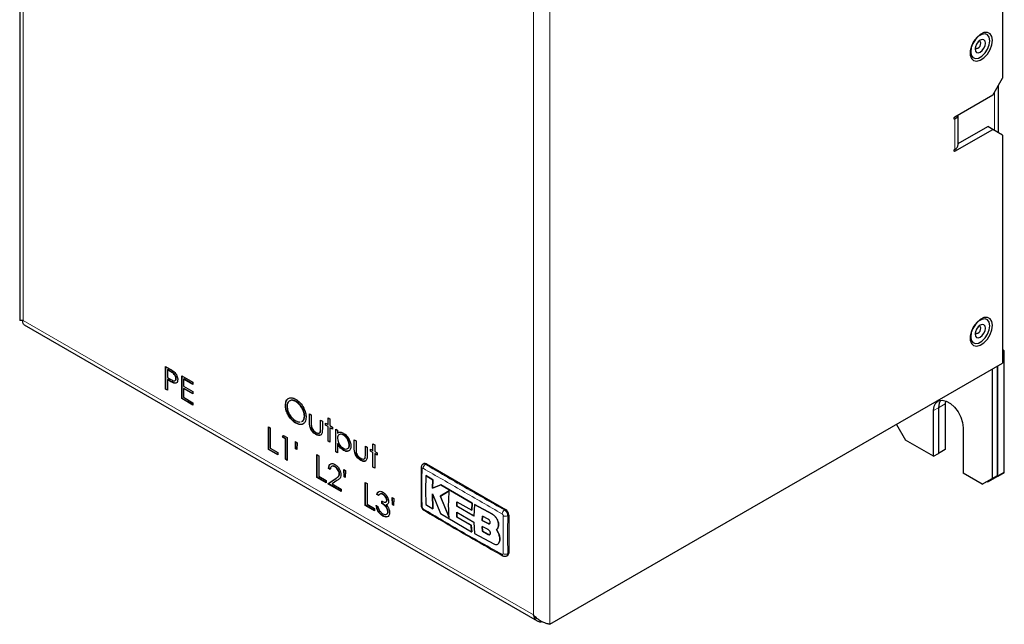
# Model space of a CAD drawing. Header units: millimetres. Extents: x 5 to 418, y 2 to 292.
# Tile 6 of 15: x 229 to 313, y 75 to 127. Entities that reach past the tile are written whole.
import ezdxf

# ---------------------------------------------------------------- set-up
doc = ezdxf.new("R2010")
doc.units = ezdxf.units.MM

msp = doc.modelspace()

# ---------------------------------------------------------------- linework, layer by layer
at = {"color": 7, "linetype": 'Continuous', "lineweight": 25}
for p, q in [((228.7597, 156.3961), (228.7597, 100.7081)), ((313.1983, 129.0426), (313.1983, 121.5304)), ((312.3497, 120.0607), (313.1983, 121.5304)), ((312.8455, 116.8349), (312.8455, 120.9193)), ((312.3497, 120.0607), (309.097, 118.183)), ((309.3899, 115.8149), (309.3899, 118.352)), ((309.097, 115.2434), (312.3497, 117.1212)), ((309.3899, 115.9023), (311.9255, 117.3661)), ((312.3497, 117.1212), (311.9255, 117.3661)), ((313.1983, 116.6311), (312.3497, 117.1212)), ((313.1983, 116.6311), (313.1983, 97.0342)), ((229.1465, 100.3156), (273.2135, 74.8763)), ((313.3425, 98.0972), (313.1983, 98.1805)), ((313.1983, 98.0139), (313.3425, 98.0972)), ((313.3425, 87.6455), (313.3425, 98.0972)), ((241.2909, 96.7459), (241.6238, 96.5538)), ((241.2909, 94.7862), (241.2909, 96.7459)), ((241.3192, 94.8026), (241.3192, 96.7296)), ((241.4715, 96.4733), (241.4432, 96.457)), ((241.4432, 96.457), (241.4432, 95.8038)), ((241.7536, 96.2778), (241.4432, 96.457)), ((241.7819, 96.2942), (241.4715, 96.4733)), ((274.3074, 74.5829), (313.1983, 97.0342)), ((312.2932, 96.5117), (312.2932, 87.105)), ((312.7174, 96.7566), (312.7174, 87.35)), ((312.7768, 87.3189), (312.7768, 96.7909)), ((241.4432, 95.8038), (241.7404, 95.6279)), ((241.4715, 95.6191), (241.4432, 95.6028)), ((241.4432, 95.6028), (241.4432, 94.6983)), ((241.5646, 95.5327), (241.4432, 95.6028)), ((241.5929, 95.549), (241.4715, 95.6191)), ((242.2113, 95.7209), (242.183, 95.7045)), ((242.6834, 95.9421), (243.6407, 95.3894)), ((242.6834, 93.9824), (242.6834, 95.9421)), ((242.7117, 93.9987), (242.7117, 95.9257)), ((242.864, 95.6695), (242.8357, 95.6532)), ((242.8357, 95.6532), (242.8357, 95.0502)), ((243.6407, 95.1884), (242.8357, 95.6532)), ((243.6407, 95.2211), (242.864, 95.6695)), ((241.3192, 94.8026), (241.2909, 94.7862)), ((241.4432, 94.6983), (241.2909, 94.7862)), ((241.4432, 94.731), (241.3192, 94.8026)), ((242.025, 95.3318), (241.9967, 95.3155)), ((242.8357, 95.0502), (243.6407, 94.5855)), ((242.864, 94.8655), (242.8357, 94.8492)), ((242.8357, 94.8492), (242.8357, 94.0955)), ((243.6407, 94.3845), (242.8357, 94.8492)), ((243.6407, 94.4171), (242.864, 94.8655)), ((243.6407, 95.3894), (243.6407, 95.1884)), ((242.7117, 93.9987), (242.6834, 93.9824)), ((243.6407, 93.4297), (242.6834, 93.9824)), ((243.6407, 93.4624), (242.7117, 93.9987)), ((242.8357, 94.0955), (243.6407, 93.6307)), ((243.6407, 94.5855), (243.6407, 94.3845)), ((251.8529, 93.9745), (251.9112, 94.0308)), ((243.6407, 93.6307), (243.6407, 93.4297)), ((251.5849, 93.4109), (251.5821, 93.4093)), ((252.4735, 93.7356), (252.4707, 93.734)), ((307.6828, 93.1959), (307.6828, 89.2765)), ((307.6857, 93.1975), (307.6857, 89.2781)), ((308.277, 93.8032), (308.2513, 93.5241)), ((308.2513, 93.5241), (308.2513, 89.6047)), ((253.2167, 92.4787), (253.2138, 92.4771)), ((253.649, 92.6769), (253.8013, 92.589)), ((253.649, 91.9927), (253.649, 92.6769)), ((253.8013, 92.589), (253.8013, 91.9248)), ((255.259, 92.3254), (255.4113, 92.2374)), ((255.259, 91.7475), (255.259, 92.3254)), ((255.4113, 92.2374), (255.4113, 91.6596)), ((307.2586, 89.0316), (307.2586, 92.951)), ((250.1352, 91.5649), (250.2875, 91.4769)), ((250.1352, 89.6052), (250.1352, 91.5649)), ((250.1635, 89.6215), (250.1635, 91.5485)), ((250.2875, 91.4769), (250.2875, 89.7182)), ((252.5051, 91.8876), (252.4768, 91.8713)), ((254.6063, 92.1243), (254.7586, 92.0364)), ((254.6063, 91.4601), (254.6063, 92.1243)), ((254.7586, 92.0364), (254.7586, 91.3392)), ((255.0414, 91.8731), (255.259, 91.7475)), ((255.0414, 91.6972), (255.0414, 91.8731)), ((255.0443, 91.6989), (255.0414, 91.6972)), ((255.259, 91.5716), (255.0414, 91.6972)), ((255.2618, 91.7491), (255.259, 91.7475)), ((255.2618, 91.5733), (255.259, 91.5716)), ((255.259, 90.3154), (255.259, 91.5716)), ((255.4113, 91.6596), (255.6289, 91.534)), ((255.4141, 91.4853), (255.4113, 91.4837)), ((255.4113, 91.4837), (255.4113, 90.2275)), ((255.6289, 91.3581), (255.4113, 91.4837)), ((255.6289, 91.534), (255.6289, 91.3581)), ((255.9117, 91.3707), (256.064, 91.2828)), ((255.9117, 89.411), (255.9117, 91.3707)), ((304.0759, 91.7679), (304.8544, 90.4195)), ((309.8041, 91.4815), (309.8041, 87.5621)), ((251.3319, 90.6731), (251.4315, 90.8166)), ((251.3601, 90.6894), (251.3319, 90.6731)), ((251.5929, 90.5223), (251.3319, 90.6731)), ((251.3601, 90.6894), (251.4436, 90.8096)), ((251.6212, 90.5387), (251.3601, 90.6894)), ((251.4315, 90.8166), (251.7452, 90.6354)), ((251.6212, 90.5387), (251.5929, 90.5223)), ((251.5929, 88.7636), (251.5929, 90.5223)), ((251.6212, 88.78), (251.6212, 90.5387)), ((251.7452, 90.6354), (251.7452, 88.6757)), ((254.2076, 90.9005), (254.2048, 90.8989)), ((254.584, 91.1272), (254.5811, 91.1256)), ((256.064, 91.2828), (256.064, 91.0178)), ((256.0669, 91.0194), (256.064, 91.0178)), ((256.5666, 90.8452), (256.5638, 90.8435)), ((250.2875, 89.7182), (250.9402, 89.3414)), ((252.4415, 90.2837), (252.5938, 90.1958)), ((252.4642, 89.6676), (252.4415, 90.2837)), ((252.4925, 89.6839), (252.4642, 89.6676)), ((252.57, 89.6066), (252.4642, 89.6676)), ((252.4925, 89.6839), (252.471, 90.2667)), ((252.5713, 89.6385), (252.4925, 89.6839)), ((252.5938, 90.1958), (252.57, 89.6066)), ((255.2618, 90.317), (255.259, 90.3154)), ((255.4113, 90.2275), (255.259, 90.3154)), ((256.0669, 90.1118), (256.064, 90.1102)), ((256.064, 90.1102), (256.064, 89.3231)), ((257.0677, 89.9926), (257.0649, 89.9909)), ((257.5, 90.4538), (257.6523, 90.3659)), ((257.5, 89.7696), (257.5, 90.4538)), ((257.6523, 90.3659), (257.6523, 89.7017)), ((258.4573, 89.9012), (258.6096, 89.8132)), ((258.4573, 89.2369), (258.4573, 89.9012)), ((258.6096, 89.8132), (258.6096, 89.116)), ((259.11, 90.1022), (259.2623, 90.0143)), ((259.11, 89.5243), (259.11, 90.1022)), ((259.2623, 90.0143), (259.2623, 89.4364)), ((307.2586, 89.0316), (304.8544, 90.4195)), ((250.1635, 89.6215), (250.1352, 89.6052)), ((250.9402, 89.1404), (250.1352, 89.6052)), ((250.9402, 89.1731), (250.1635, 89.6215)), ((250.9402, 89.3414), (250.9402, 89.1404)), ((254.2908, 89.1659), (254.4431, 89.078)), ((254.2908, 87.2062), (254.2908, 89.1659)), ((254.3191, 87.2225), (254.3191, 89.1495)), ((254.4431, 89.078), (254.4431, 87.3193)), ((255.9146, 89.4126), (255.9117, 89.411)), ((256.064, 89.3231), (255.9117, 89.411)), ((256.5982, 89.5499), (256.5699, 89.5335)), ((258.435, 88.9041), (258.4322, 88.9025)), ((258.8925, 89.65), (259.11, 89.5243)), ((258.8925, 89.4741), (258.8925, 89.65)), ((258.8953, 89.4757), (258.8925, 89.4741)), ((259.11, 89.3485), (258.8925, 89.4741)), ((259.1129, 89.526), (259.11, 89.5243)), ((259.1129, 89.3501), (259.11, 89.3485)), ((259.11, 88.0923), (259.11, 89.3485)), ((259.2623, 89.4364), (259.4799, 89.3108)), ((259.2652, 89.2622), (259.2623, 89.2606)), ((259.2623, 89.2606), (259.2623, 88.0043)), ((259.4799, 89.135), (259.2623, 89.2606)), ((259.4799, 89.3108), (259.4799, 89.135)), ((307.2586, 89.0316), (307.6828, 89.2765)), ((307.6828, 89.2798), (307.6857, 89.2781)), ((308.2513, 89.6047), (307.6857, 89.2781)), ((251.6212, 88.78), (251.5929, 88.7636)), ((251.7452, 88.6757), (251.5929, 88.7636)), ((251.7452, 88.7084), (251.6212, 88.78)), ((255.3199, 88.0015), (255.2917, 87.9851)), ((255.444, 87.8972), (255.2917, 87.9851)), ((255.4722, 87.9135), (255.3199, 88.0015)), ((255.8656, 88.1387), (255.8373, 88.1224)), ((258.0587, 88.6773), (258.0558, 88.6757)), ((259.1129, 88.0939), (259.11, 88.0923)), ((259.2623, 88.0043), (259.11, 88.0923)), ((263.5008, 88.4014), (263.4129, 88.3507)), ((263.7008, 88.3816), (270.489, 84.4629)), ((254.3191, 87.2225), (254.2908, 87.2062)), ((255.0958, 86.7415), (254.2908, 87.2062)), ((255.0958, 86.7741), (254.3191, 87.2225)), ((254.4431, 87.3193), (255.0958, 86.9424)), ((256.2337, 87.5289), (256.2055, 87.5126)), ((256.5971, 87.8848), (256.7494, 87.7968)), ((256.6199, 87.2686), (256.5971, 87.8848)), ((256.6481, 87.2849), (256.6199, 87.2686)), ((256.7256, 87.2076), (256.6199, 87.2686)), ((256.6481, 87.2849), (256.6266, 87.8677)), ((256.7269, 87.2395), (256.6481, 87.2849)), ((256.7494, 87.7968), (256.7256, 87.2076)), ((263.6456, 87.3666), (263.6513, 87.3698)), ((264.2484, 86.9963), (263.6456, 87.3666)), ((263.6513, 87.3698), (264.2541, 86.9996)), ((311.4446, 86.615), (309.8041, 87.5621)), ((312.7174, 87.35), (311.8689, 86.8599)), ((311.9283, 86.8289), (312.7768, 87.3189)), ((312.494, 87.1555), (311.9283, 86.8289)), ((312.2932, 87.105), (312.7174, 87.35)), ((313.3425, 87.6455), (312.494, 87.1555)), ((312.7768, 87.3189), (313.3425, 87.6455)), ((255.0958, 86.9424), (255.0958, 86.7415)), ((255.2264, 86.6661), (255.8845, 87.0972)), ((255.2547, 86.6824), (255.2264, 86.6661)), ((256.3795, 86.0004), (255.2264, 86.6661)), ((255.2547, 86.6824), (255.9128, 87.1135)), ((256.3795, 86.0331), (255.2547, 86.6824)), ((256.0144, 86.9355), (255.5898, 86.6573)), ((255.5898, 86.6573), (256.3795, 86.2014)), ((258.4464, 86.7669), (258.5987, 86.679)), ((258.4464, 84.8072), (258.4464, 86.7669)), ((258.4747, 84.8235), (258.4747, 86.7506)), ((258.5987, 86.679), (258.5987, 84.9203)), ((264.2236, 86.2854), (264.2484, 86.9963)), ((264.9382, 86.5772), (264.2236, 86.2854)), ((264.2236, 86.2854), (264.2293, 86.2886)), ((264.2541, 86.9996), (264.2293, 86.2886)), ((264.2293, 86.2886), (264.9438, 86.5804)), ((264.2484, 86.9963), (264.2541, 86.9996)), ((264.9382, 86.5772), (264.9438, 86.5804)), ((267.6372, 85.0011), (264.9382, 86.5772)), ((264.9438, 86.5804), (267.6429, 85.0044)), ((311.4446, 86.615), (312.2932, 87.105)), ((311.8689, 86.8599), (311.4446, 86.615)), ((311.8717, 86.8616), (311.9283, 86.8289)), ((256.3795, 86.2014), (256.3795, 86.0004)), ((259.4756, 85.7532), (259.4473, 85.7369)), ((259.5996, 85.649), (259.4473, 85.7369)), ((259.6279, 85.6653), (259.4756, 85.7532)), ((259.9828, 85.7619), (259.9545, 85.7456)), ((260.7527, 85.4858), (260.905, 85.3978)), ((260.7755, 84.8696), (260.7527, 85.4858)), ((260.8038, 84.886), (260.7822, 85.4687)), ((264.2167, 85.7914), (264.912, 84.1025)), ((264.2459, 84.5086), (264.2167, 85.7914)), ((264.2224, 85.7946), (264.2515, 84.5119)), ((265.6602, 86.0596), (264.8942, 85.5926)), ((264.8942, 85.5926), (264.8998, 85.5959)), ((264.8942, 85.5926), (265.6531, 83.7659)), ((264.8998, 85.5959), (265.6659, 86.0629)), ((265.6588, 83.7692), (264.8998, 85.5959)), ((258.4747, 84.8235), (258.4464, 84.8072)), ((259.2515, 84.3425), (258.4464, 84.8072)), ((259.2515, 84.3751), (258.4747, 84.8235)), ((258.5987, 84.9203), (259.2515, 84.5435)), ((259.382, 84.7947), (259.5343, 84.7068)), ((259.8607, 84.9706), (259.8607, 85.1716)), ((259.8889, 84.987), (259.8607, 84.9706)), ((259.8889, 84.987), (259.8889, 85.188)), ((260.2782, 84.88), (260.2499, 84.8637)), ((260.3241, 85.2575), (260.2958, 85.2412)), ((260.8038, 84.886), (260.7755, 84.8696)), ((260.8812, 84.8086), (260.7755, 84.8696)), ((260.8825, 84.8405), (260.8038, 84.886)), ((260.905, 85.3978), (260.8812, 84.8086)), ((263.6446, 84.8793), (264.2459, 84.5086)), ((266.3043, 84.7294), (266.3195, 85.1149)), ((266.3043, 84.7294), (266.3099, 84.7326)), ((267.7818, 83.8908), (266.3043, 84.7294)), ((266.3252, 85.1182), (266.3099, 84.7326)), ((266.3099, 84.7326), (267.7875, 83.8941)), ((266.3195, 85.1149), (267.595, 84.3867)), ((267.595, 84.3867), (267.6372, 85.0011)), ((267.6429, 85.0044), (267.6007, 84.39)), ((267.6372, 85.0011), (267.6429, 85.0044)), ((267.8364, 84.889), (267.7818, 83.8908)), ((267.8364, 84.889), (267.8421, 84.8923)), ((269.3659, 84.0446), (267.8364, 84.889)), ((267.8421, 84.8923), (269.3715, 84.0478)), ((259.2515, 84.5435), (259.2515, 84.3425)), ((259.9763, 83.9064), (259.948, 83.8901)), ((260.4111, 84.271), (260.3828, 84.2546)), ((264.2459, 84.5086), (264.2515, 84.5119)), ((264.912, 84.1025), (267.5817, 82.541)), ((266.3027, 84.2138), (267.7801, 83.3756)), ((266.3174, 83.8058), (266.3027, 84.2138)), ((266.3084, 84.217), (266.3231, 83.8091)), ((266.3174, 83.8058), (266.3231, 83.8091)), ((267.5409, 83.1067), (266.3174, 83.8058)), ((266.3231, 83.8091), (267.5466, 83.11)), ((267.595, 84.3867), (267.6007, 84.39)), ((268.5052, 83.8841), (268.4942, 83.5133)), ((268.4999, 83.5165), (268.5109, 83.8873)), ((269.0169, 83.6109), (268.5052, 83.8841)), ((270.7719, 83.973), (270.7719, 80.7068)), ((267.5409, 83.1067), (267.5466, 83.11)), ((267.5817, 82.541), (267.5409, 83.1067)), ((267.5466, 83.11), (267.5873, 82.5443)), ((267.7801, 83.3756), (267.8324, 82.4001)), ((268.4927, 82.9905), (268.5036, 82.5803)), ((269.0071, 82.7189), (268.4927, 82.9905)), ((268.4942, 83.5133), (268.4999, 83.5165)), ((268.4942, 83.5133), (269.0083, 83.2414)), ((268.5092, 82.5836), (268.4984, 82.9938)), ((269.014, 83.2447), (268.4999, 83.5165)), ((269.8873, 83.1524), (269.8929, 83.1557)), ((267.5817, 82.541), (267.5873, 82.5443)), ((267.8324, 82.4001), (269.4768, 81.4955)), ((268.5036, 82.5803), (268.5092, 82.5836)), ((268.5036, 82.5803), (269.0156, 82.3074)), ((269.0213, 82.3106), (268.5092, 82.5836)), ((269.8826, 82.4244), (269.7124, 82.7422)), ((269.714, 82.7431), (269.7196, 82.7464)), ((269.718, 82.7455), (269.8883, 82.4276)), ((269.8826, 82.4244), (269.8883, 82.4276)), ((269.8224, 81.4661), (269.8281, 81.4694)), ((269.9281, 81.588), (269.9338, 81.5912)), ((270.6011, 80.4729), (270.689, 80.5237))]:
    msp.add_line(p, q, dxfattribs=at)
at = {"color": 7, "linetype": 'Continuous', "lineweight": 18}
for p, q in [((229.0526, 155.5797), (229.0526, 100.7081)), ((272.8932, 75.3995), (272.8932, 130.271)), ((274.3074, 131.0876), (274.3074, 74.5829)), ((312.494, 120.3105), (312.494, 117.0379)), ((309.0263, 118.0605), (309.097, 118.0197)), ((309.097, 115.4067), (309.097, 118.0197)), ((309.0263, 115.2842), (309.097, 115.2434)), ((272.8932, 75.3995), (229.0526, 100.7081)), ((241.7819, 96.2942), (241.7536, 96.2778)), ((241.5929, 95.549), (241.5646, 95.5327)), ((307.2586, 92.951), (307.6828, 93.1959)), ((308.2513, 93.5241), (307.6857, 93.1975)), ((253.6518, 91.9943), (253.649, 91.9927)), ((254.6091, 91.4617), (254.6063, 91.4601)), ((257.5028, 89.7712), (257.5, 89.7696)), ((258.4601, 89.2386), (258.4573, 89.2369)), ((263.7008, 88.3816), (263.6125, 88.3307)), ((255.9128, 87.1135), (255.8845, 87.0972)), ((269.3659, 84.0446), (269.3715, 84.0478)), ((270.489, 84.4629), (270.4008, 84.4119)), ((270.7719, 83.973), (270.6836, 83.922)), ((269.0083, 83.2414), (269.014, 83.2447)), ((269.0156, 82.3074), (269.0213, 82.3106)), ((270.7719, 80.7068), (270.6836, 80.6559))]:
    msp.add_line(p, q, dxfattribs=at)
at = {"color": 7, "linetype": 'Continuous', "lineweight": 25, "flags": 128}
for points in [[(312.3214, 124.7803), (312.2693, 125.1108), (312.1187, 125.3453), (311.8858, 125.4585), (311.5959, 125.4379), (311.2804, 125.286), (310.9735, 125.0191), (310.7085, 124.6662), (310.514, 124.2654), (310.4112, 123.8603), (310.4112, 123.4948), (310.514, 123.2084), (310.7085, 123.0321), (310.9735, 122.9852), (311.2804, 123.0726), (311.5959, 123.2849), (311.8858, 123.5991), (312.1187, 123.9812), (312.2693, 124.3897), (312.3214, 124.7803)], [(310.4579, 123.7988), (310.5074, 123.5034), (310.6498, 123.3007), (310.868, 123.2152), (311.1357, 123.2573), (311.4206, 123.4217), (311.6883, 123.6888), (311.9065, 124.0262), (312.0489, 124.3933), (312.0984, 124.7458), (312.0489, 125.0412), (311.9065, 125.2439), (311.6883, 125.3293), (311.4206, 125.2873), (311.1357, 125.1229), (310.868, 124.8558), (310.6498, 124.5184), (310.5074, 124.1513), (310.4579, 123.7988)], [(310.8327, 124.0151), (310.8666, 123.8378), (310.9631, 123.7267), (311.1077, 123.6986), (311.2781, 123.7579), (311.4486, 123.8954), (311.5931, 124.0904), (311.6897, 124.313), (311.7236, 124.5295), (311.6897, 124.7067), (311.5931, 124.8179), (311.4486, 124.846), (311.2781, 124.7867), (311.1077, 124.6491), (310.9631, 124.4542), (310.8666, 124.2316), (310.8327, 124.0151)], [(310.8474, 124.155), (310.8515, 124.1452), (310.9051, 124.0835), (310.9854, 124.0679), (311.0801, 124.1008), (311.1749, 124.1772), (311.2551, 124.2855), (311.3088, 124.4092), (311.3276, 124.5295), (311.3088, 124.6279), (311.2551, 124.6897), (311.1749, 124.7053), (311.1643, 124.7039)], [(309.097, 118.0197), (309.07, 118.0102), (309.047, 118.0147), (309.0317, 118.0323), (309.0263, 118.0605), (309.0317, 118.0948), (309.047, 118.1302), (309.07, 118.1611), (309.097, 118.183)], [(309.097, 115.2434), (309.07, 115.234), (309.047, 115.2385), (309.0317, 115.2561), (309.0263, 115.2842), (309.0317, 115.3186), (309.047, 115.3539), (309.07, 115.3849), (309.097, 115.4067)], [(312.3214, 100.2841), (312.2693, 100.6146), (312.1187, 100.8491), (311.8858, 100.9622), (311.5959, 100.9417), (311.2804, 100.7898), (310.9735, 100.5229), (310.7085, 100.1699), (310.514, 99.7692), (310.4112, 99.3641), (310.4112, 98.9986), (310.514, 98.7121), (310.7085, 98.5359), (310.9735, 98.489), (311.2804, 98.5764), (311.5959, 98.7887), (311.8858, 99.1029), (312.1187, 99.4849), (312.2693, 99.8934), (312.3214, 100.2841)], [(310.4579, 99.3025), (310.5074, 99.0071), (310.6498, 98.8045), (310.868, 98.719), (311.1357, 98.761), (311.4206, 98.9255), (311.6883, 99.1925), (311.9065, 99.53), (312.0489, 99.8971), (312.0984, 100.2496), (312.0489, 100.545), (311.9065, 100.7476), (311.6883, 100.8331), (311.4206, 100.7911), (311.1357, 100.6266), (310.868, 100.3596), (310.6498, 100.0222), (310.5074, 99.6551), (310.4579, 99.3025)], [(310.8327, 99.5189), (310.8666, 99.3416), (310.9631, 99.2305), (311.1077, 99.2024), (311.2781, 99.2616), (311.4486, 99.3992), (311.5931, 99.5942), (311.6897, 99.8168), (311.7236, 100.0332), (311.6897, 100.2105), (311.5931, 100.3217), (311.4486, 100.3497), (311.2781, 100.2905), (311.1077, 100.1529), (310.9631, 99.958), (310.8666, 99.7353), (310.8327, 99.5189)], [(310.8474, 99.6588), (310.8515, 99.649), (310.9051, 99.5873), (310.9854, 99.5716), (311.0801, 99.6046), (311.1749, 99.681), (311.2551, 99.7893), (311.3088, 99.913), (311.3276, 100.0332), (311.3088, 100.1317), (311.2551, 100.1935), (311.1749, 100.2091), (311.1643, 100.2077)], [(307.2586, 92.951), (307.3101, 93.3353), (307.4606, 93.629), (307.6979, 93.8082), (308.0026, 93.8584), (308.3502, 93.7756), (308.7125, 93.5665), (309.0601, 93.2479), (309.3649, 92.8458), (309.6021, 92.3927), (309.7526, 91.9253), (309.8041, 91.4815)], [(307.8689, 93.8537), (307.7344, 93.5802), (307.6828, 93.1959)], [(307.8707, 93.8539), (307.7372, 93.5819), (307.6857, 93.1975)]]:
    msp.add_lwpolyline(points, dxfattribs=at)
at = {"color": 7, "linetype": 'Continuous', "lineweight": 25}
for centre, radius, start, end in [((308.8657, 118.5058), 0.5384, 295.449903, 342.761004), ((308.8895, 115.8648), 0.5029, 294.374658, 354.305201), ((263.5836, 88.2181), 0.2012, 54.382423, 114.307119), ((263.386, 84.7971), 0.1387, 184.556353, 244.523328), ((263.5441, 84.5091), 0.1326, 173.953613, 237.203214), ((270.1578, 83.945), 0.6147, 2.605478, 57.394522), ((270.5816, 80.6826), 0.1918, 304.056351, 7.25583)]:
    msp.add_arc(centre, radius, start, end, dxfattribs=at)
at = {"color": 7, "linetype": 'Continuous', "lineweight": 18}
for centre, radius, start, end in [((263.385, 88.0682), 0.1378, 185.116314, 244.805447), ((263.8384, 87.9684), 0.4269, 121.941652, 176.678041), ((270.6406, 84.0478), 0.436, 123.367673, 176.872209), ((270.4881, 84.3117), 0.4359, 243.134785, 296.648248), ((270.3427, 80.59), 0.138, 175.208717, 234.718971), ((270.4829, 81.0329), 0.4271, 243.323518, 298.034278)]:
    msp.add_arc(centre, radius, start, end, dxfattribs=at)
at = {"color": 7, "linetype": 'Continuous', "lineweight": 25}
msp.add_open_spline([(229.0526, 100.7081), (228.9686, 100.6997), (228.8006, 100.6829), (228.7733, 100.6997), (228.7597, 100.7081)], degree=3, dxfattribs=at)
for points, knots in [([(229.1539, 100.3277), (229.1286, 100.3408), (229.0613, 100.3756), (229.0278, 100.5192), (229.0454, 100.6537), (229.0526, 100.7081)], [0, 0, 0, 0, 0.2638283, 0.7017879, 1, 1, 1, 1]), ([(241.6238, 96.5538), (241.6963, 96.5122), (241.8258, 96.4379), (241.9539, 96.343), (242.0103, 96.3012)], [0, 0, 0, 0, 0.5603137, 1, 1, 1, 1]), ([(241.7404, 95.6279), (241.8438, 95.5676), (241.9733, 95.4922), (242.0985, 95.5182), (242.164, 95.5704), (242.1754, 95.651), (242.183, 95.7045)], [0, 0, 0, 0, 0.4997202, 0.6253683, 0.7510353, 1, 1, 1, 1]), ([(242.183, 95.7045), (242.1754, 95.7652), (242.1639, 95.8565), (242.1013, 95.981), (241.9813, 96.1492), (241.8547, 96.2207), (241.7536, 96.2778)], [0, 0, 0, 0, 0.2490256, 0.3747335, 0.5004077, 1, 1, 1, 1]), ([(242.2113, 95.7209), (242.2036, 95.7815), (242.1921, 95.8728), (242.1296, 95.9973), (242.0096, 96.1656), (241.883, 96.237), (241.7819, 96.2942)], [0, 0, 0, 0, 0.2490256, 0.3747335, 0.5004077, 1, 1, 1, 1]), ([(242.3353, 95.6174), (242.3313, 95.5551), (242.3232, 95.4307), (242.2381, 95.3225), (242.1225, 95.2878), (242.0387, 95.3062), (241.9967, 95.3155)], [0, 0, 0, 0, 0.2800989, 0.5593238, 0.7794579, 1, 1, 1, 1]), ([(242.0103, 96.3012), (242.0618, 96.2499), (242.1649, 96.1474), (242.272, 95.9534), (242.3277, 95.7704), (242.3327, 95.6684), (242.3353, 95.6174)], [0, 0, 0, 0, 0.2797199, 0.5593949, 0.7795065, 1, 1, 1, 1]), ([(242.1615, 95.5698), (242.165, 95.5726), (242.2008, 95.6005), (242.2063, 95.6638), (242.2113, 95.7209)], [0, 0, 0, 0, 0.09992008, 1, 1, 1, 1]), ([(241.9967, 95.3155), (241.9164, 95.3502), (241.7729, 95.4122), (241.6283, 95.4959), (241.5646, 95.5327)], [0, 0, 0, 0, 0.55969422, 1, 1, 1, 1]), ([(242.025, 95.3318), (241.9447, 95.3665), (241.8011, 95.4285), (241.6566, 95.5122), (241.5929, 95.549)], [0, 0, 0, 0, 0.55969422, 1, 1, 1, 1]), ([(242.2055, 95.3311), (242.1868, 95.3238), (242.1343, 95.3034), (242.0678, 95.3207), (242.025, 95.3318)], [0, 0, 0, 0, 0.3562375, 1, 1, 1, 1]), ([(251.5821, 93.4093), (251.5978, 93.5514), (251.6292, 93.8356), (251.8616, 94.0456), (252.1546, 94.082), (252.3603, 93.9869), (252.4632, 93.9393)], [0, 0, 0, 0, 0.2797387, 0.5593295, 0.779683, 1, 1, 1, 1]), ([(252.4632, 93.9393), (252.5962, 93.8464), (252.862, 93.6607), (253.1598, 93.2111), (253.3399, 92.7654), (253.3574, 92.5143), (253.3661, 92.3888)], [0, 0, 0, 0, 0.2797545, 0.5593537, 0.7795814, 1, 1, 1, 1]), ([(252.4768, 91.8713), (252.3453, 91.964), (252.0822, 92.1493), (251.7901, 92.5955), (251.6094, 93.0359), (251.5912, 93.2848), (251.5821, 93.4093)], [0, 0, 0, 0, 0.27966986, 0.55937252, 0.77963372, 1, 1, 1, 1]), ([(251.6103, 93.4256), (251.6157, 93.5805), (251.6219, 93.7619), (251.7173, 93.8451), (251.7313, 93.8572)], [0, 0, 0, 0, 0.8535902, 1, 1, 1, 1]), ([(252.5051, 91.8876), (252.3736, 91.9803), (252.1105, 92.1657), (251.8184, 92.6118), (251.6376, 93.0522), (251.6194, 93.3011), (251.6103, 93.4256)], [0, 0, 0, 0, 0.2796699, 0.5593725, 0.7796337, 1, 1, 1, 1]), ([(252.4707, 93.734), (252.3636, 93.7798), (252.1493, 93.8713), (251.9041, 93.7947), (251.7575, 93.6016), (251.7421, 93.4153), (251.7344, 93.3221)], [0, 0, 0, 0, 0.2796262, 0.5593568, 0.7796338, 1, 1, 1, 1]), ([(251.7344, 93.3221), (251.7473, 93.1912), (251.7733, 92.9291), (251.9784, 92.5443), (252.2189, 92.2451), (252.3867, 92.1322), (252.4707, 92.0758)], [0, 0, 0, 0, 0.279416, 0.5590765, 0.779478, 1, 1, 1, 1]), ([(252.499, 93.7503), (252.3895, 93.8011), (252.2058, 93.8862), (252.0688, 93.8262), (252.0135, 93.8019)], [0, 0, 0, 0, 0.595735, 1, 1, 1, 1]), ([(253.2138, 92.4771), (253.2008, 92.609), (253.1747, 92.8729), (252.9682, 93.2619), (252.7237, 93.5592), (252.555, 93.6758), (252.4707, 93.734)], [0, 0, 0, 0, 0.2794658, 0.5588658, 0.7795113, 1, 1, 1, 1]), ([(253.2421, 92.4934), (253.2291, 92.6254), (253.203, 92.8892), (252.9965, 93.2783), (252.752, 93.5755), (252.5833, 93.6921), (252.499, 93.7503)], [0, 0, 0, 0, 0.2794658, 0.5588658, 0.7795113, 1, 1, 1, 1]), ([(253.3661, 92.3888), (253.3512, 92.2454), (253.3213, 91.9585), (253.0799, 91.7604), (252.7871, 91.7228), (252.5803, 91.8218), (252.4768, 91.8713)], [0, 0, 0, 0, 0.27963172, 0.55933655, 0.77959634, 1, 1, 1, 1]), ([(252.969, 92.0162), (252.9951, 92.0209), (253.0921, 92.0381), (253.1877, 92.2028), (253.2051, 92.3857), (253.2138, 92.4771)], [0, 0, 0, 0, 0.1556702, 0.5777588, 1, 1, 1, 1]), ([(252.9972, 92.0326), (253.0234, 92.0372), (253.1204, 92.0544), (253.216, 92.2192), (253.2334, 92.402), (253.2421, 92.4934)], [0, 0, 0, 0, 0.1556702, 0.5777588, 1, 1, 1, 1]), ([(252.4707, 92.0758), (252.5824, 92.0178), (252.7292, 91.9416), (252.8401, 91.9803), (252.8666, 91.9896)], [0, 0, 0, 0, 0.760686, 1, 1, 1, 1]), ([(253.0937, 91.8105), (253.0875, 91.8046), (253.0196, 91.7395), (252.8089, 91.7486), (252.6064, 91.8413), (252.5051, 91.8876)], [0, 0, 0, 0, 0.0481578, 0.5239235, 1, 1, 1, 1]), ([(254.2048, 90.8989), (254.1104, 90.9622), (253.9223, 91.0884), (253.7164, 91.4279), (253.654, 91.736), (253.6507, 91.907), (253.649, 91.9927)], [0, 0, 0, 0, 0.28005338, 0.55795894, 0.77838844, 1, 1, 1, 1]), ([(254.2331, 90.9152), (254.1403, 90.9783), (253.9553, 91.1039), (253.773, 91.3788), (253.7432, 91.5232), (253.7375, 91.5507)], [0, 0, 0, 0, 0.4493952, 0.8953438, 1, 1, 1, 1]), ([(253.8013, 91.9248), (253.8011, 91.8618), (253.8009, 91.7495), (253.8179, 91.629), (253.8254, 91.576)], [0, 0, 0, 0, 0.5603768, 1, 1, 1, 1]), ([(253.8254, 91.576), (253.8441, 91.5172), (253.8816, 91.3995), (254.0183, 91.2064), (254.1349, 91.1241), (254.2062, 91.0739)], [0, 0, 0, 0, 0.28011719, 0.56057252, 1, 1, 1, 1]), ([(254.5811, 91.1256), (254.5905, 91.1849), (254.6071, 91.2909), (254.6065, 91.4083), (254.6063, 91.4601)], [0, 0, 0, 0, 0.55938319, 1, 1, 1, 1]), ([(254.7586, 91.3392), (254.7572, 91.233), (254.7545, 91.0218), (254.6351, 90.8114), (254.4229, 90.7887), (254.2776, 90.8621), (254.2048, 90.8989)], [0, 0, 0, 0, 0.2815094, 0.5596397, 0.7792866, 1, 1, 1, 1]), ([(254.2062, 91.0739), (254.2503, 91.0515), (254.3384, 91.0067), (254.4515, 91.0026), (254.5371, 91.0419), (254.5665, 91.0977), (254.5811, 91.1256)], [0, 0, 0, 0, 0.2802653, 0.5599951, 0.7800672, 1, 1, 1, 1]), ([(254.594, 90.8444), (254.5469, 90.8321), (254.4401, 90.8042), (254.3073, 90.8754), (254.2331, 90.9152)], [0, 0, 0, 0, 0.4409555, 1, 1, 1, 1]), ([(254.4941, 91.0329), (254.5177, 91.0415), (254.5684, 91.0598), (254.5951, 91.1133), (254.6094, 91.1419)], [0, 0, 0, 0, 0.4655199, 1, 1, 1, 1]), ([(256.064, 91.0178), (256.1412, 91.0671), (256.2795, 91.1555), (256.4776, 91.0605), (256.5651, 91.0186)], [0, 0, 0, 0, 0.5584454, 1, 1, 1, 1]), ([(256.5638, 90.8435), (256.4903, 90.8768), (256.3435, 90.9434), (256.178, 90.8868), (256.0784, 90.7552), (256.0688, 90.6275), (256.064, 90.5636)], [0, 0, 0, 0, 0.2797143, 0.5593271, 0.7795192, 1, 1, 1, 1]), ([(256.064, 90.5636), (256.0723, 90.4743), (256.0888, 90.2957), (256.227, 90.03), (256.3944, 89.8297), (256.5089, 89.7509), (256.5661, 89.7116)], [0, 0, 0, 0, 0.2796212, 0.5588504, 0.7794453, 1, 1, 1, 1]), ([(256.5921, 90.8599), (256.5168, 90.8972), (256.3963, 90.9569), (256.3076, 90.917), (256.2743, 90.902)], [0, 0, 0, 0, 0.6242788, 1, 1, 1, 1]), ([(257.0649, 89.9909), (257.0548, 90.0804), (257.0348, 90.2594), (256.9005, 90.5236), (256.7351, 90.7266), (256.6209, 90.8046), (256.5638, 90.8435)], [0, 0, 0, 0, 0.2794238, 0.5591042, 0.7795162, 1, 1, 1, 1]), ([(256.5651, 91.0186), (256.6603, 90.9511), (256.8506, 90.8161), (257.0626, 90.4945), (257.1966, 90.1759), (257.2103, 89.9953), (257.2172, 89.905)], [0, 0, 0, 0, 0.2796269, 0.559432, 0.7797032, 1, 1, 1, 1]), ([(257.0931, 90.0072), (257.0831, 90.0967), (257.0631, 90.2757), (256.9288, 90.5399), (256.7633, 90.743), (256.6492, 90.8209), (256.5921, 90.8599)], [0, 0, 0, 0, 0.2794238, 0.5591042, 0.7795162, 1, 1, 1, 1]), ([(256.5699, 89.5335), (256.4594, 89.6143), (256.2617, 89.7588), (256.1246, 90.0025), (256.064, 90.1102)], [0, 0, 0, 0, 0.5585055, 1, 1, 1, 1]), ([(256.5982, 89.5499), (256.4877, 89.6306), (256.29, 89.7751), (256.1529, 90.0189), (256.0923, 90.1265)], [0, 0, 0, 0, 0.5585055, 1, 1, 1, 1]), ([(256.5661, 89.7116), (256.6387, 89.6802), (256.7839, 89.6173), (256.9467, 89.6752), (257.046, 89.8045), (257.0586, 89.9288), (257.0649, 89.9909)], [0, 0, 0, 0, 0.27963205, 0.55924459, 0.77972971, 1, 1, 1, 1]), ([(257.2172, 89.905), (257.206, 89.8013), (257.1836, 89.5938), (257.0067, 89.4534), (256.7947, 89.4264), (256.6448, 89.4978), (256.5699, 89.5335)], [0, 0, 0, 0, 0.2795488, 0.559256, 0.7795586, 1, 1, 1, 1]), ([(256.9025, 89.6897), (256.9283, 89.695), (257.0014, 89.71), (257.0729, 89.8239), (257.0864, 89.9462), (257.0931, 90.0072)], [0, 0, 0, 0, 0.2145873, 0.60748506, 1, 1, 1, 1]), ([(258.0558, 88.6757), (257.9614, 88.7391), (257.7733, 88.8653), (257.5674, 89.2048), (257.505, 89.5128), (257.5017, 89.6838), (257.5, 89.7696)], [0, 0, 0, 0, 0.2800534, 0.5579589, 0.7783884, 1, 1, 1, 1]), ([(257.6523, 89.7017), (257.6521, 89.6387), (257.6519, 89.5264), (257.6689, 89.4058), (257.6764, 89.3529)], [0, 0, 0, 0, 0.5603768, 1, 1, 1, 1]), ([(257.0198, 89.4891), (257.0169, 89.4865), (256.9686, 89.442), (256.8181, 89.4499), (256.6715, 89.5165), (256.5982, 89.5499)], [0, 0, 0, 0, 0.0308419, 0.5152683, 1, 1, 1, 1]), ([(258.0841, 88.692), (257.9913, 88.7551), (257.8064, 88.8808), (257.624, 89.1556), (257.5942, 89.3001), (257.5886, 89.3275)], [0, 0, 0, 0, 0.44939515, 0.89534376, 1, 1, 1, 1]), ([(257.6764, 89.3529), (257.6952, 89.294), (257.7326, 89.1763), (257.8693, 88.9832), (257.986, 88.901), (258.0572, 88.8508)], [0, 0, 0, 0, 0.2801172, 0.5605725, 1, 1, 1, 1]), ([(258.6096, 89.116), (258.6082, 89.0098), (258.6055, 88.7987), (258.4861, 88.5883), (258.2739, 88.5655), (258.1286, 88.6389), (258.0558, 88.6757)], [0, 0, 0, 0, 0.2815094, 0.5596397, 0.7792866, 1, 1, 1, 1]), ([(258.0572, 88.8508), (258.1013, 88.8284), (258.1895, 88.7835), (258.3025, 88.7794), (258.3882, 88.8187), (258.4175, 88.8746), (258.4322, 88.9025)], [0, 0, 0, 0, 0.2802653, 0.5599951, 0.7800672, 1, 1, 1, 1]), ([(258.3451, 88.8098), (258.3687, 88.8183), (258.4194, 88.8367), (258.4461, 88.8902), (258.4604, 88.9188)], [0, 0, 0, 0, 0.4655199, 1, 1, 1, 1]), ([(258.4322, 88.9025), (258.4415, 88.9618), (258.4581, 89.0677), (258.4576, 89.1852), (258.4573, 89.2369)], [0, 0, 0, 0, 0.5593832, 1, 1, 1, 1]), ([(255.2917, 87.9851), (255.3015, 88.0747), (255.3212, 88.2538), (255.4664, 88.3872), (255.6503, 88.4122), (255.7801, 88.35), (255.8451, 88.3189)], [0, 0, 0, 0, 0.2800331, 0.5595507, 0.7796689, 1, 1, 1, 1]), ([(255.3199, 88.0015), (255.3271, 88.0948), (255.339, 88.2477), (255.429, 88.3148), (255.4642, 88.341)], [0, 0, 0, 0, 0.609848, 1, 1, 1, 1]), ([(255.8373, 88.1224), (255.7793, 88.149), (255.6635, 88.2023), (255.5326, 88.1554), (255.4624, 88.0426), (255.4501, 87.9457), (255.444, 87.8972)], [0, 0, 0, 0, 0.2797288, 0.5589686, 0.7791934, 1, 1, 1, 1]), ([(255.8656, 88.1387), (255.8057, 88.1696), (255.7169, 88.2154), (255.6526, 88.1855), (255.6317, 88.1757)], [0, 0, 0, 0, 0.6740448, 1, 1, 1, 1]), ([(256.2055, 87.5126), (256.1983, 87.5773), (256.1839, 87.7069), (256.0805, 87.8949), (255.9611, 88.04), (255.8786, 88.0949), (255.8373, 88.1224)], [0, 0, 0, 0, 0.2791505, 0.5589598, 0.7793409, 1, 1, 1, 1]), ([(255.8451, 88.3189), (255.9208, 88.267), (256.072, 88.1634), (256.24, 87.9069), (256.3417, 87.6545), (256.3524, 87.5117), (256.3578, 87.4403)], [0, 0, 0, 0, 0.2798903, 0.55922373, 0.77958237, 1, 1, 1, 1]), ([(256.2337, 87.5289), (256.2265, 87.5936), (256.2121, 87.7232), (256.1087, 87.9113), (255.9894, 88.0563), (255.9069, 88.1112), (255.8656, 88.1387)], [0, 0, 0, 0, 0.2791505, 0.5589598, 0.7793409, 1, 1, 1, 1]), ([(258.445, 88.6212), (258.3979, 88.6089), (258.2911, 88.5811), (258.1584, 88.6523), (258.0841, 88.692)], [0, 0, 0, 0, 0.4409555, 1, 1, 1, 1]), ([(263.2479, 88.056), (263.2474, 88.008), (263.2347, 86.9106), (263.2434, 85.8248), (263.2517, 84.7865)], [0, 0, 0, 0, 0.0437343, 1, 1, 1, 1]), ([(263.4146, 88.3486), (263.4094, 88.3466), (263.3667, 88.3301), (263.31, 88.2646), (263.2606, 88.1666), (263.2457, 88.0941), (263.248, 88.0574), (263.2481, 88.0559)], [0, 0, 0, 0, 0.0472311, 0.3874344, 0.6881456, 0.986958, 1, 1, 1, 1]), ([(255.8845, 87.0972), (255.966, 87.1469), (256.0795, 87.216), (256.1917, 87.3605), (256.2009, 87.4619), (256.2055, 87.5126)], [0, 0, 0, 0, 0.5607551, 0.780531, 1, 1, 1, 1]), ([(255.9128, 87.1135), (255.9943, 87.1632), (256.1078, 87.2324), (256.22, 87.3768), (256.2292, 87.4782), (256.2337, 87.5289)], [0, 0, 0, 0, 0.5607551, 0.780531, 1, 1, 1, 1]), ([(256.3578, 87.4403), (256.3509, 87.3666), (256.3371, 87.219), (256.2014, 87.0623), (256.0854, 86.9836), (256.0144, 86.9355)], [0, 0, 0, 0, 0.2792879, 0.5591538, 1, 1, 1, 1]), ([(263.6456, 87.3666), (263.6391, 87.0227), (263.6232, 86.1847), (263.6367, 85.3635), (263.6446, 84.8793)], [0, 0, 0, 0, 0.41032951, 1, 1, 1, 1]), ([(259.4473, 85.7369), (259.4668, 85.801), (259.5059, 85.9289), (259.6356, 86.0206), (259.7925, 86.0257), (259.8991, 85.9737), (259.9524, 85.9477)], [0, 0, 0, 0, 0.2802877, 0.5596797, 0.7797465, 1, 1, 1, 1]), ([(259.4756, 85.7532), (259.4922, 85.8216), (259.5156, 85.9173), (259.5825, 85.9573), (259.6017, 85.9688)], [0, 0, 0, 0, 0.7138085, 1, 1, 1, 1]), ([(259.9545, 85.7456), (259.9103, 85.767), (259.8222, 85.8098), (259.682, 85.7926), (259.6308, 85.7035), (259.5996, 85.649)], [0, 0, 0, 0, 0.2806217, 0.560395, 1, 1, 1, 1]), ([(259.9828, 85.7619), (259.9378, 85.7852), (259.8602, 85.8253), (259.7974, 85.81), (259.771, 85.8036)], [0, 0, 0, 0, 0.579992, 1, 1, 1, 1]), ([(259.9524, 85.9477), (260.0212, 85.8996), (260.1585, 85.8032), (260.3229, 85.5824), (260.4272, 85.3513), (260.4411, 85.2187), (260.4481, 85.1524)], [0, 0, 0, 0, 0.280085, 0.5598683, 0.7800992, 1, 1, 1, 1]), ([(260.2958, 85.2412), (260.2872, 85.2974), (260.2699, 85.4104), (260.14, 85.6123), (260.0248, 85.6951), (259.9545, 85.7456)], [0, 0, 0, 0, 0.2788838, 0.5600398, 1, 1, 1, 1]), ([(260.3241, 85.2575), (260.3155, 85.3137), (260.2982, 85.4267), (260.1683, 85.6286), (260.0531, 85.7114), (259.9828, 85.7619)], [0, 0, 0, 0, 0.2788838, 0.5600398, 1, 1, 1, 1]), ([(265.6531, 83.7659), (265.6319, 84.0936), (265.5843, 84.8292), (265.6331, 85.6207), (265.6602, 86.0596)], [0, 0, 0, 0, 0.4454775, 1, 1, 1, 1]), ([(259.948, 83.8901), (259.8702, 83.9429), (259.7146, 84.0484), (259.5309, 84.3049), (259.4242, 84.5645), (259.3961, 84.7179), (259.382, 84.7947)], [0, 0, 0, 0, 0.2798859, 0.55897854, 0.77926287, 1, 1, 1, 1]), ([(259.9763, 83.9064), (259.8984, 83.9593), (259.7429, 84.0648), (259.5592, 84.3213), (259.4525, 84.5808), (259.4244, 84.7343), (259.4103, 84.811)], [0, 0, 0, 0, 0.2798859, 0.55897854, 0.77926287, 1, 1, 1, 1]), ([(259.5343, 84.7068), (259.5498, 84.6409), (259.5775, 84.5232), (259.6398, 84.4093), (259.6672, 84.3592)], [0, 0, 0, 0, 0.5606944, 1, 1, 1, 1]), ([(259.8607, 85.1716), (259.9564, 85.1267), (260.1001, 85.0592), (260.2412, 85.0922), (260.2889, 85.1625), (260.2935, 85.215), (260.2958, 85.2412)], [0, 0, 0, 0, 0.4994059, 0.7489727, 0.8745403, 1, 1, 1, 1]), ([(260.3828, 84.2546), (260.3804, 84.2902), (260.3754, 84.3614), (260.3225, 84.5156), (260.1649, 84.7758), (259.9824, 84.8927), (259.8607, 84.9706)], [0, 0, 0, 0, 0.1255755, 0.251167, 0.5006043, 1, 1, 1, 1]), ([(260.4111, 84.271), (260.4086, 84.3066), (260.4037, 84.3778), (260.3508, 84.5319), (260.1931, 84.7921), (260.0106, 84.909), (259.8889, 84.987)], [0, 0, 0, 0, 0.1255755, 0.251167, 0.5006043, 1, 1, 1, 1]), ([(260.2153, 85.1107), (260.2382, 85.1141), (260.2815, 85.1205), (260.3168, 85.1797), (260.3217, 85.2316), (260.3241, 85.2575)], [0, 0, 0, 0, 0.3588247, 0.67955, 1, 1, 1, 1]), ([(260.4481, 85.1524), (260.4453, 85.1088), (260.4398, 85.0214), (260.3787, 84.9063), (260.2987, 84.8799), (260.2499, 84.8637)], [0, 0, 0, 0, 0.2805082, 0.5607923, 1, 1, 1, 1]), ([(260.2499, 84.8637), (260.2894, 84.8171), (260.36, 84.7338), (260.4113, 84.6341), (260.4338, 84.5903)], [0, 0, 0, 0, 0.55979451, 1, 1, 1, 1]), ([(260.4338, 84.5903), (260.4663, 84.5115), (260.5242, 84.3708), (260.5318, 84.2408), (260.5351, 84.1836)], [0, 0, 0, 0, 0.5594596, 1, 1, 1, 1]), ([(263.2502, 84.7839), (263.2494, 84.7791), (263.2426, 84.7365), (263.2695, 84.645), (263.3313, 84.5171), (263.4093, 84.431), (263.4644, 84.4038), (263.4709, 84.4006)], [0, 0, 0, 0, 0.0316049, 0.2835876, 0.595212, 0.9525632, 1, 1, 1, 1]), ([(259.6672, 84.3592), (259.716, 84.2958), (259.8033, 84.1824), (259.9056, 84.118), (259.9507, 84.0895)], [0, 0, 0, 0, 0.558748, 1, 1, 1, 1]), ([(260.5351, 84.1836), (260.523, 84.0944), (260.4988, 83.9159), (260.3393, 83.7967), (260.1452, 83.7939), (260.0138, 83.858), (259.948, 83.8901)], [0, 0, 0, 0, 0.2793416, 0.5588341, 0.7792735, 1, 1, 1, 1]), ([(259.9507, 84.0895), (260.0096, 84.0601), (260.127, 84.0015), (260.2696, 84.0204), (260.3657, 84.1049), (260.3771, 84.2048), (260.3828, 84.2546)], [0, 0, 0, 0, 0.280589, 0.5601406, 0.7803078, 1, 1, 1, 1]), ([(260.3629, 83.8414), (260.3572, 83.8365), (260.3107, 83.7959), (260.1695, 83.8165), (260.0407, 83.8764), (259.9763, 83.9064)], [0, 0, 0, 0, 0.0653012, 0.5323465, 1, 1, 1, 1]), ([(260.3363, 84.0878), (260.3534, 84.1011), (260.4006, 84.1377), (260.407, 84.219), (260.4111, 84.271)], [0, 0, 0, 0, 0.3615717, 1, 1, 1, 1]), ([(263.4751, 84.4017), (264.8702, 83.5788), (267.1103, 82.2574), (269.4022, 80.9663), (270.2667, 80.4794)], [0, 0, 0, 0, 0.6228097, 1, 1, 1, 1]), ([(269.8873, 83.1524), (269.8823, 83.2231), (269.8722, 83.3646), (269.7831, 83.5947), (269.6509, 83.8046), (269.5036, 83.9589), (269.405, 84.0202), (269.3659, 84.0446)], [0, 0, 0, 0, 0.21459, 0.4291787, 0.6437975, 0.8584406, 1, 1, 1, 1]), ([(269.3715, 84.0478), (269.431, 84.0086), (269.55, 83.93), (269.7066, 83.7388), (269.8242, 83.5205), (269.8859, 83.3168), (269.8909, 83.2015), (269.8929, 83.1557)], [0, 0, 0, 0, 0.2146285, 0.4292566, 0.6438948, 0.8585349, 1, 1, 1, 1]), ([(269.0083, 83.2414), (269.0269, 83.2337), (269.0643, 83.2183), (269.1143, 83.2241), (269.1528, 83.2512), (269.1753, 83.2984), (269.1795, 83.36), (269.1649, 83.429), (269.1333, 83.4978), (269.0881, 83.5583), (269.0467, 83.594), (269.0226, 83.6077), (269.0169, 83.6109)], [0, 0, 0, 0, 0.107578, 0.2151551, 0.3227414, 0.4302646, 0.5376806, 0.6449866, 0.752213, 0.8594107, 0.9666405, 1, 1, 1, 1]), ([(269.1317, 83.2374), (269.1316, 83.2373), (269.1204, 83.226), (269.0855, 83.2232), (269.0443, 83.2299), (269.0198, 83.2418), (269.014, 83.2447)], [0, 0, 0, 0, 0.0048647, 0.4344044, 0.8642806, 1, 1, 1, 1]), ([(269.7124, 82.7422), (269.7544, 82.7761), (269.8384, 82.8439), (269.8871, 83.001), (269.8872, 83.1127), (269.8873, 83.1524)], [0, 0, 0, 0, 0.3919653, 0.7839447, 1, 1, 1, 1]), ([(269.8929, 83.1557), (269.8902, 83.0847), (269.8847, 82.9427), (269.8101, 82.81), (269.7422, 82.7624), (269.718, 82.7455)], [0, 0, 0, 0, 0.3915997, 0.7831923, 1, 1, 1, 1]), ([(269.0156, 82.3074), (269.0367, 82.2984), (269.0789, 82.2806), (269.1343, 82.2861), (269.1759, 82.3157), (269.1991, 82.3679), (269.2012, 82.4364), (269.182, 82.5136), (269.1435, 82.5908), (269.0901, 82.659), (269.0417, 82.6996), (269.0138, 82.7152), (269.0071, 82.7189)], [0, 0, 0, 0, 0.1073587, 0.214721, 0.322003, 0.4292233, 0.5364373, 0.6436973, 0.7510459, 0.8585026, 0.9660513, 1, 1, 1, 1]), ([(269.1526, 82.3006), (269.1524, 82.3003), (269.1403, 82.2879), (269.1015, 82.2853), (269.0554, 82.2937), (269.0278, 82.3074), (269.0213, 82.3106)], [0, 0, 0, 0, 0.0086281, 0.4374268, 0.8663911, 1, 1, 1, 1]), ([(269.9281, 81.588), (269.9567, 81.6634), (270.0139, 81.8143), (269.9951, 82.1162), (269.9192, 82.324), (269.8826, 82.4244)], [0, 0, 0, 0, 0.3407821, 0.6815687, 1, 1, 1, 1]), ([(269.8883, 82.4276), (269.927, 82.32), (270.0046, 82.1049), (270.0171, 81.806), (269.9609, 81.6612), (269.9338, 81.5912)], [0, 0, 0, 0, 0.3408172, 0.6816417, 1, 1, 1, 1]), ([(269.4768, 81.4955), (269.5322, 81.4714), (269.6429, 81.4231), (269.7879, 81.4375), (269.8819, 81.5013), (269.9165, 81.5662), (269.9281, 81.588)], [0, 0, 0, 0, 0.2851253, 0.5702516, 0.8553553, 1, 1, 1, 1]), ([(269.9338, 81.5912), (269.9111, 81.5459), (269.8844, 81.4925), (269.8333, 81.4767), (269.8256, 81.4744)], [0, 0, 0, 0, 0.8498321, 1, 1, 1, 1]), ([(270.2641, 80.479), (270.2682, 80.476), (270.3054, 80.4484), (270.3915, 80.4286), (270.5065, 80.4276), (270.5707, 80.4608), (270.5992, 80.4756)], [0, 0, 0, 0, 0.0428631, 0.3935808, 0.7299436, 1, 1, 1, 1]), ([(274.3074, 74.5829), (274.2019, 74.6042), (273.991, 74.6466), (273.5846, 74.816), (273.1912, 75.0636), (272.9899, 75.2905), (272.8932, 75.3995)], [0, 0, 0, 0, 0.2546949, 0.5095867, 0.7644797, 1, 1, 1, 1]), ([(272.8932, 75.3995), (272.9226, 75.2874), (272.9814, 75.0632), (273.2028, 74.8604), (273.4249, 74.7769), (273.5723, 74.8112), (273.6094, 74.8198)], [0, 0, 0, 0, 0.2997327, 0.5994654, 0.8991981, 1, 1, 1, 1])]:
    msp.add_open_spline(points, degree=3, knots=knots, dxfattribs=at)
at = {"color": 7, "linetype": 'Continuous', "lineweight": 18}
for points, knots in [([(263.4122, 87.9931), (263.406, 87.9962), (263.3903, 88.0041), (263.3665, 88.0059), (263.3448, 87.996), (263.3298, 87.975), (263.3275, 87.954), (263.3263, 87.9435)], [0, 0, 0, 0, 0.14056698, 0.35532785, 0.57084385, 0.7860438, 1, 1, 1, 1]), ([(270.2052, 84.0716), (269.0629, 84.7327), (266.7785, 86.0548), (264.5342, 87.347), (263.4122, 87.9931)], [0, 0, 0, 0, 0.500039, 1, 1, 1, 1]), ([(263.4155, 88.3464), (263.4306, 88.355), (263.4682, 88.3766), (263.5397, 88.3671), (263.5918, 88.341), (263.6125, 88.3307)], [0, 0, 0, 0, 0.2874351, 0.7171461, 1, 1, 1, 1]), ([(263.6125, 88.3307), (264.7329, 87.6713), (266.9738, 86.3525), (269.2584, 85.0588), (270.4008, 84.4119)], [0, 0, 0, 0, 0.499961, 1, 1, 1, 1]), ([(263.3263, 87.9435), (263.32, 87.5723), (263.3074, 86.8298), (263.308, 85.7391), (263.3204, 85.0198), (263.3263, 84.6719)], [0, 0, 0, 0, 0.3404987, 0.6810489, 1, 1, 1, 1]), ([(263.3263, 84.6719), (263.3269, 84.6644), (263.3283, 84.6455), (263.3389, 84.6118), (263.3583, 84.5756), (263.3837, 84.5435), (263.4027, 84.5299), (263.4122, 84.5231)], [0, 0, 0, 0, 0.1406569, 0.35550383, 0.57103286, 0.78617163, 1, 1, 1, 1]), ([(263.4122, 84.5231), (264.5344, 83.8504), (266.7786, 82.5051), (269.0631, 81.236), (270.2052, 80.6015)], [0, 0, 0, 0, 0.50003916, 1, 1, 1, 1]), ([(270.2911, 83.9228), (270.2907, 83.9303), (270.2896, 83.9495), (270.2793, 83.9833), (270.2599, 84.0196), (270.2343, 84.0515), (270.2149, 84.0649), (270.2052, 84.0716)], [0, 0, 0, 0, 0.1406564, 0.3555028, 0.5710316, 0.7861708, 1, 1, 1, 1]), ([(270.2911, 80.6512), (270.2913, 81.0189), (270.2916, 81.7543), (270.2916, 82.8452), (270.2913, 83.5715), (270.2911, 83.9228)], [0, 0, 0, 0, 0.3404988, 0.6810495, 1, 1, 1, 1]), ([(270.4008, 84.4119), (270.4327, 84.39), (270.4965, 84.3462), (270.5813, 84.241), (270.6453, 84.1212), (270.679, 84.0097), (270.6823, 83.947), (270.6836, 83.922)], [0, 0, 0, 0, 0.21467237, 0.42935203, 0.64402618, 0.85869555, 1, 1, 1, 1]), ([(270.6836, 83.922), (270.6806, 83.573), (270.6744, 82.8514), (270.6741, 81.7625), (270.6804, 81.0248), (270.6836, 80.6559)], [0, 0, 0, 0, 0.3189779, 0.6594763, 1, 1, 1, 1]), ([(270.2052, 80.6015), (270.2116, 80.5985), (270.2276, 80.5909), (270.2517, 80.5893), (270.2734, 80.5992), (270.2882, 80.62), (270.2902, 80.6408), (270.2911, 80.6512)], [0, 0, 0, 0, 0.1405668, 0.3553275, 0.5708435, 0.7860436, 1, 1, 1, 1]), ([(270.6836, 80.6559), (270.6803, 80.6215), (270.6737, 80.5529), (270.6392, 80.4927), (270.6066, 80.4803), (270.5985, 80.4773)], [0, 0, 0, 0, 0.4289835, 0.8579808, 1, 1, 1, 1])]:
    msp.add_open_spline(points, degree=3, knots=knots, dxfattribs=at)

doc.saveas('drawing.dxf')
